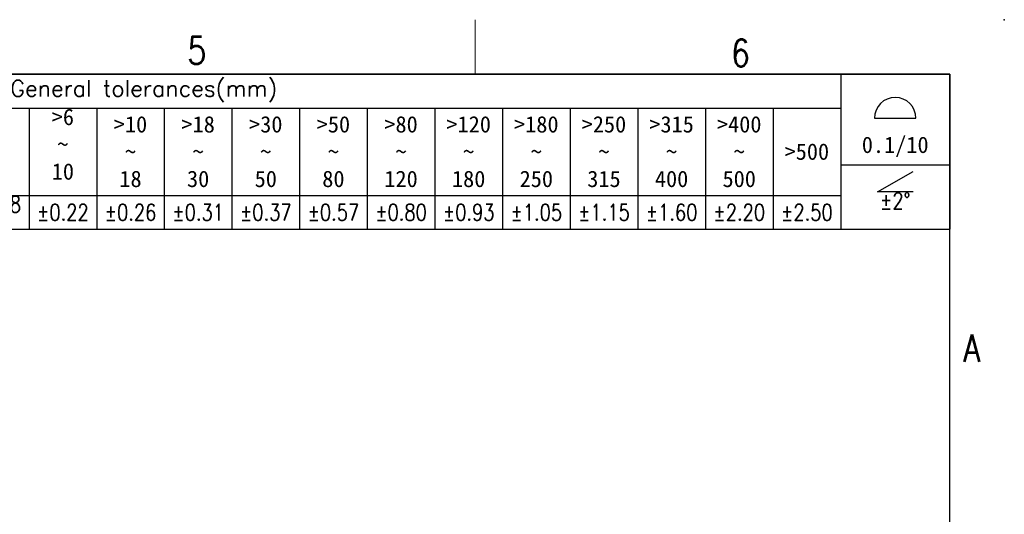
# Model space of a CAD drawing. Header units: inches. Extents: x 2053 to 2350, y -5132 to -4922.
# Tile 25 of 25: x 2260 to 2350, y -4968 to -4922. Entities that reach past the tile are written whole.
import ezdxf
from ezdxf.enums import TextEntityAlignment as Align

# ---------------------------------------------------------------- set-up
doc = ezdxf.new("R2010")
doc.units = ezdxf.units.IN
doc.header["$MEASUREMENT"] = 0
doc.layers.add('TEXT', color=6, linetype='Continuous', lineweight=13)
doc.layers.add('轮廓线', color=7, linetype='Continuous', lineweight=30)
doc.layers.add('尺寸线', color=3, linetype='Continuous')
doc.styles.add('romans-V1.1', font='romans.shx', dxfattribs={"width": 0.8})
doc.styles.add('Romans-高1.8', font='romans.shx', dxfattribs={"width": 0.8, "height": 1.8})
doc.styles.add('romans-高2.5', font='romans.shx', dxfattribs={"width": 0.8, "height": 2.5})
doc.styles.add('romans-高3.5', font='romans.shx', dxfattribs={"width": 0.8, "height": 3.5})
doc.styles.add('宋体-高2.5', font='txt', dxfattribs={"width": 0.8, "height": 2.5})

# ---------------------------------------------------------------- blocks, each defined once
blk = doc.blocks.new('FOR-1754 Rev.1.1-A4客户图')
at = {"layer": 'TEXT'}
blk.add_line((-43.5, 200), (-43.5, 205), dxfattribs=at)
at = {"layer": '轮廓线'}
blk.add_lwpolyline([(-74.666, 0), (0, 0), (0, 200), (-287, 200)], dxfattribs=at)
blk.add_point((5, 205), dxfattribs=at)
at = {"layer": 'TEXT', "style": 'romans-高2.5', "width": 0.8}
for s, p in [('5', (-69.881, 200.924)), ('6', (-20.035, 200.697)), ('A', (1.237, 173.658))]:
    blk.add_text(s, height=2.5, dxfattribs=at).set_placement(p)
at = {"layer": '尺寸线', "style": '宋体-高2.5', "width": 0.8}
blk.add_attdef('/', text='', height=2.5, dxfattribs=at).set_placement((-55.643, 31.973), align=Align.MIDDLE_LEFT)
at = {"layer": '尺寸线', "width": 0.8}
for tag, height, style, p in [('/', 2.5, 'romans-高2.5', (-94.886, 30.436)), ('/', 2.5, 'romans-高2.5', (-96.707, 25.38)), ('/', 2.5, 'romans-高2.5', (-102.11, 20.605)), ('15EDGKNM-3.81-XXP-1Y-1000A(H)', 3.5, 'romans-高3.5', (-40.893, 11.725)), ('CENGMZ_2018.10.18', 2.5, 'romans-高2.5', (-97.539, 6.165)), ('15EDGKNM-3.5-C04', 2.5, 'romans-高2.5', (-47.364, 6.202)), ('T0-1', 2.5, 'romans-高2.5', (-5.688, 6.165)), ('2:1', 2.5, 'romans-高2.5', (-23.284, 1.196)), ('1/1', 2.5, 'romans-高2.5', (-5.772, 1.368))]:
    blk.add_attdef(tag, text='', height=height, dxfattribs=dict(at, style=style)).set_placement(p, align=Align.CENTER)
blk = doc.blocks.new('*T3')
at = {"layer": '尺寸线', "color": 0, "lineweight": -2}
for p, q in [((0, 0), (6.2, 0)), ((0, 0), (0, -3.1)), ((6.2, 0), (12.4, 0)), ((12.4, 0), (18.6, 0)), ((18.6, 0), (24.8, 0)), ((24.8, 0), (31, 0)), ((31, 0), (37.2, 0)), ((37.2, 0), (43.4, 0)), ((43.4, 0), (49.6, 0)), ((49.6, 0), (55.8, 0)), ((55.8, 0), (62, 0)), ((62, 0), (68.2, 0)), ((68.2, 0), (74.4, 0)), ((74.4, 0), (80.6, 0)), ((80.6, 0), (86.8, 0)), ((86.8, 0), (96.8, 0)), ((86.8, 0), (86.8, -3.1)), ((96.8, 0), (96.8, -3.1)), ((0, -3.1), (6.2, -3.1)), ((0, -3.1), (0, -5.909)), ((6.2, -3.1), (12.4, -3.1)), ((6.2, -3.1), (6.2, -5.909)), ((12.4, -3.1), (18.6, -3.1)), ((12.4, -3.1), (12.4, -5.909)), ((18.6, -3.1), (24.8, -3.1)), ((18.6, -3.1), (18.6, -5.909)), ((24.8, -3.1), (31, -3.1)), ((24.8, -3.1), (24.8, -5.909)), ((31, -3.1), (37.2, -3.1)), ((31, -3.1), (31, -5.909)), ((37.2, -3.1), (43.4, -3.1)), ((37.2, -3.1), (37.2, -5.909)), ((43.4, -3.1), (49.6, -3.1)), ((43.4, -3.1), (43.4, -5.909)), ((49.6, -3.1), (55.8, -3.1)), ((49.6, -3.1), (49.6, -5.909)), ((55.8, -3.1), (62, -3.1)), ((55.8, -3.1), (55.8, -5.909)), ((62, -3.1), (68.2, -3.1)), ((62, -3.1), (62, -5.909)), ((68.2, -3.1), (74.4, -3.1)), ((68.2, -3.1), (68.2, -5.909)), ((74.4, -3.1), (80.6, -3.1)), ((74.4, -3.1), (74.4, -5.909)), ((80.6, -3.1), (86.8, -3.1)), ((80.6, -3.1), (80.6, -5.909)), ((86.8, -3.1), (86.8, -5.909)), ((96.8, -3.1), (96.8, -5.909)), ((0, -5.909), (0, -8.291)), ((6.2, -5.909), (6.2, -8.291)), ((12.4, -5.909), (12.4, -8.291)), ((18.6, -5.909), (18.6, -8.291)), ((24.8, -5.909), (24.8, -8.291)), ((31, -5.909), (31, -8.291)), ((37.2, -5.909), (37.2, -8.291)), ((43.4, -5.909), (43.4, -8.291)), ((49.6, -5.909), (49.6, -8.291)), ((55.8, -5.909), (55.8, -8.291)), ((62, -5.909), (62, -8.291)), ((68.2, -5.909), (68.2, -8.291)), ((74.4, -5.909), (74.4, -8.291)), ((80.6, -5.909), (80.6, -8.291)), ((86.8, -5.909), (86.8, -8.291)), ((96.8, -5.909), (96.8, -8.291)), ((0, -8.291), (0, -11.1)), ((6.2, -8.291), (6.2, -11.1)), ((12.4, -8.291), (12.4, -11.1)), ((18.6, -8.291), (18.6, -11.1)), ((24.8, -8.291), (24.8, -11.1)), ((31, -8.291), (31, -11.1)), ((37.2, -8.291), (37.2, -11.1)), ((43.4, -8.291), (43.4, -11.1)), ((49.6, -8.291), (49.6, -11.1)), ((55.8, -8.291), (55.8, -11.1)), ((62, -8.291), (62, -11.1)), ((68.2, -8.291), (68.2, -11.1)), ((74.4, -8.291), (74.4, -11.1)), ((80.6, -8.291), (80.6, -11.1)), ((86.8, -8.291), (96.8, -8.291)), ((86.8, -8.291), (86.8, -11.1)), ((96.8, -8.291), (96.8, -11.1)), ((0, -11.1), (6.2, -11.1)), ((0, -11.1), (0, -14.2)), ((6.2, -11.1), (12.4, -11.1)), ((6.2, -11.1), (6.2, -14.2)), ((12.4, -11.1), (18.6, -11.1)), ((12.4, -11.1), (12.4, -14.2)), ((18.6, -11.1), (24.8, -11.1)), ((18.6, -11.1), (18.6, -14.2)), ((24.8, -11.1), (31, -11.1)), ((24.8, -11.1), (24.8, -14.2)), ((31, -11.1), (37.2, -11.1)), ((31, -11.1), (31, -14.2)), ((37.2, -11.1), (43.4, -11.1)), ((37.2, -11.1), (37.2, -14.2)), ((43.4, -11.1), (49.6, -11.1)), ((43.4, -11.1), (43.4, -14.2)), ((49.6, -11.1), (55.8, -11.1)), ((49.6, -11.1), (49.6, -14.2)), ((55.8, -11.1), (62, -11.1)), ((55.8, -11.1), (55.8, -14.2)), ((62, -11.1), (68.2, -11.1)), ((62, -11.1), (62, -14.2)), ((68.2, -11.1), (74.4, -11.1)), ((68.2, -11.1), (68.2, -14.2)), ((74.4, -11.1), (80.6, -11.1)), ((74.4, -11.1), (74.4, -14.2)), ((80.6, -11.1), (86.8, -11.1)), ((80.6, -11.1), (80.6, -14.2)), ((86.8, -11.1), (86.8, -14.2)), ((96.8, -11.1), (96.8, -14.2)), ((0, -14.2), (6.2, -14.2)), ((6.2, -14.2), (12.4, -14.2)), ((12.4, -14.2), (18.6, -14.2)), ((18.6, -14.2), (24.8, -14.2)), ((24.8, -14.2), (31, -14.2)), ((31, -14.2), (37.2, -14.2)), ((37.2, -14.2), (43.4, -14.2)), ((43.4, -14.2), (49.6, -14.2)), ((49.6, -14.2), (55.8, -14.2)), ((55.8, -14.2), (62, -14.2)), ((62, -14.2), (68.2, -14.2)), ((68.2, -14.2), (74.4, -14.2)), ((74.4, -14.2), (80.6, -14.2)), ((80.6, -14.2), (86.8, -14.2)), ((86.8, -14.2), (96.8, -14.2))]:
    blk.add_line(p, q, dxfattribs=at)
at = {"layer": '尺寸线', "color": 0, "char_height": 1.5}
for s, insert, width, attachment_point in [('{\\fSimSun|b0|i0|c134|p2;\\C256; 未注公差\\Fromans|c134;/General tolerances(mm)}', (0.06, -1.55), 86.68, 4), ('>6\\P~\\P10', (15.5, -3.16), 6.08, 2), ('0\\P~\\P3', (3.1, -7.1), 6.08, 5), ('>3\\P~\\P6', (9.3, -7.1), 6.08, 5), ('>10\\P~\\P18', (21.7, -7.1), 6.08, 5), ('>18\\P~\\P30', (27.9, -7.1), 6.08, 5), ('>30\\P~\\P50', (34.1, -7.1), 6.08, 5), ('>50\\P~\\P80', (40.3, -7.1), 6.08, 5), ('>80\\P~\\P120', (46.5, -7.1), 6.08, 5), ('>120\\P~\\P180', (52.7, -7.1), 6.08, 5), ('>180\\P~\\P250', (58.9, -7.1), 6.08, 5), ('>250\\P~\\P315', (65.1, -7.1), 6.08, 5), ('>315\\P~\\P400', (71.3, -7.1), 6.08, 5), ('>400\\P~\\P500', (77.5, -7.1), 6.08, 5), ('>500', (83.7, -7.1), 6.08, 5), ('{\\C256;\\P\\P0.1/10}', (91.8, -4.146), 9.88, 5)]:
    blk.add_mtext(s, dxfattribs=dict(at, insert=insert, width=width, attachment_point=attachment_point))
for s, insert, width, attachment_point, style in [('\\P±2%%D', (91.8, -8.351), 9.88, 2, 'romans-V1.1'), ('±0.12', (3.1, -11.16), 6.08, 2, 'Romans-高1.8'), ('±0.18', (9.3, -11.16), 6.08, 2, 'romans-V1.1'), ('±0.22', (15.5, -12.65), 6.08, 5, 'romans-V1.1'), ('±0.26', (21.7, -12.65), 6.08, 5, 'romans-V1.1'), ('±0.31', (27.9, -12.65), 6.08, 5, 'romans-V1.1'), ('±0.37', (34.1, -12.65), 6.08, 5, 'romans-V1.1'), ('±0.57', (40.3, -12.65), 6.08, 5, 'romans-V1.1'), ('±0.80', (46.5, -12.65), 6.08, 5, 'romans-V1.1'), ('±0.93', (52.7, -12.65), 6.08, 5, 'romans-V1.1'), ('±1.05', (58.9, -12.65), 6.08, 5, 'romans-V1.1'), ('±1.15', (65.1, -12.65), 6.08, 5, 'romans-V1.1'), ('±1.60', (71.3, -12.65), 6.08, 5, 'romans-V1.1'), ('±2.20', (77.5, -12.65), 6.08, 5, 'romans-V1.1'), ('±2.50', (83.7, -12.65), 6.08, 5, 'romans-V1.1')]:
    blk.add_mtext(s, dxfattribs=dict(at, insert=insert, width=width, attachment_point=attachment_point, style=style))
blk = doc.blocks.new('DIN16742-TG6(NW)Rev.1.1')
at = {"layer": '尺寸线'}
for p, q in [((89.9, 10.175), (93.7, 10.175)), ((90.17, 3.414), (93.43, 5.295)), ((93.43, 3.414), (90.17, 3.414))]:
    blk.add_line(p, q, dxfattribs=at)
blk.add_arc((91.8, 10.175), 1.9, 0, 180, dxfattribs=at)
blk.add_blockref('*T3', (0, 14.2))

msp = doc.modelspace()

# ---------------------------------------------------------------- block references
msp.add_blockref('FOR-1754 Rev.1.1-A4客户图', (2344.894, -5127.439))
at = {"layer": '尺寸线'}
msp.add_blockref('DIN16742-TG6(NW)Rev.1.1', (2248.094, -4941.639), dxfattribs=at)

doc.saveas('drawing.dxf')
